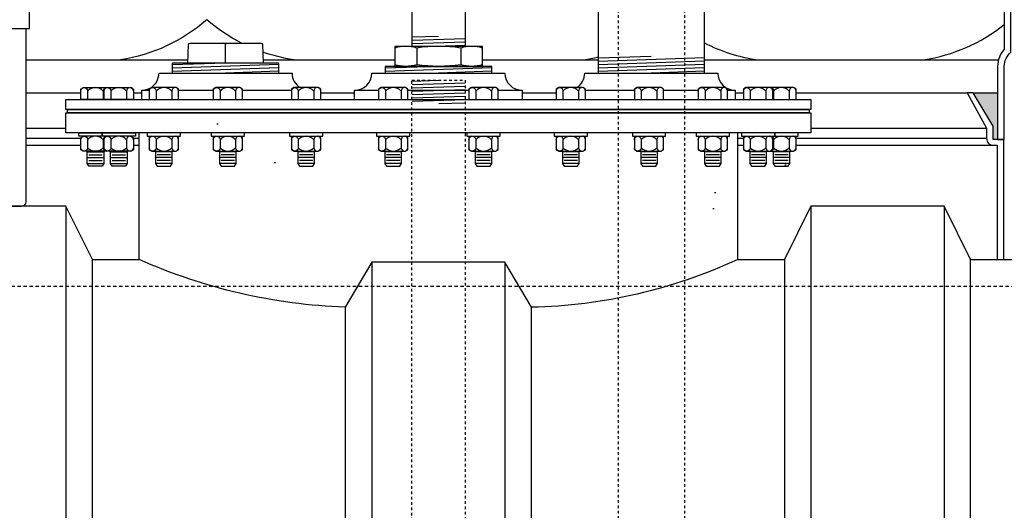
# Model space of a CAD drawing. Extents: x -169 to 6736, y -208 to 3022.
# Tile 110 of 256: x 1555 to 1592, y 342 to 361. Entities that reach past the tile are written whole.
import ezdxf

# ---------------------------------------------------------------- set-up
doc = ezdxf.new("R2010")
doc.units = 0
doc.header["$MEASUREMENT"] = 0
doc.header["$PDSIZE"] = 1
doc.linetypes.add('HIDDEN3', pattern=[0.1875, 0.125, -0.0625])
doc.linetypes.add('HIDDEN5', pattern=[0.05, 0.025, -0.025])
doc.layers.get('DEFPOINTS').update_dxf_attribs({"linetype": 'CONTINUOUS'})
for name, color, linetype in [('DIM', 3, 'CONTINUOUS'), ('FRP-COLLAR', 1, 'CONTINUOUS'), ('FRP-SUMP', 2, 'CONTINUOUS'), ('GALV-2-PIPE', 3, 'CONTINUOUS'), ('GALV-4-PIPE', 4, 'CONTINUOUS'), ('GALV-4-PLUG', 4, 'CONTINUOUS'), ('PEAGRAVEL-HATCH', 3, 'CONTINUOUS'), ('PROBE', 2, 'CONTINUOUS'), ('SUB-PUMP', 4, 'CONTINUOUS'), ('TANK-BUNG-OPENING-4', 3, 'CONTINUOUS'), ('TANK-MANWAY', 5, 'CONTINUOUS'), ('TANK-MANWAY-BOLT', 7, 'CONTINUOUS'), ('TANK-UST', 5, 'CONTINUOUS'), ('TANK-UST-RIB', 7, 'CONTINUOUS')]:
    doc.layers.add(name, color=color, linetype=linetype)
doc.styles.add('SIMPLEX', font='simplex')
doc.dimstyles.new('DIM64', dxfattribs={"dimscale": 64, "dimtxt": 0.09375, "dimasz": 0.09375, "dimexe": 0.0625, "dimexo": 0.0625, "dimgap": 0.046875, "dimtad": 1, "dimdec": 4, "dimzin": 3, "dimdsep": 46, "dimlunit": 4, "dimtxsty": 'SIMPLEX', "dimcen": 0, "dimclrd": 256, "dimclre": 256, "dimclrt": 256, "dimadec": 0, "dimazin": 0, "dimtfac": 1, "dimtdec": 4, "dimtmove": 0, "dimatfit": 3, "dimfxl": 1, "dimfrac": 2, "dimtolj": 1, "dimtzin": 0, "dimarcsym": 0})

# ---------------------------------------------------------------- blocks, each defined once
blk = doc.blocks.new('*D17')
at = {"layer": 'DEFPOINTS', "color": 0, "transparency": 16777216}
for p in [(1422.429, 414.289), (2052.154, 410.007), (1422.429, 136.516)]:
    blk.add_point(p, dxfattribs=at)
at = {"layer": 'DIM', "lineweight": -2, "transparency": 16777216}
for p, q in [((1422.429, 410.289), (1422.429, 132.516)), ((2052.154, 406.007), (2052.154, 132.516)), ((2046.154, 136.516), (1428.429, 136.516))]:
    blk.add_line(p, q, dxfattribs=at)
at = {"layer": 'DIM', "transparency": 16777216}
for points in [[(1428.429, 137.516), (1428.429, 135.516), (1422.429, 136.516)], [(2046.154, 137.516), (2046.154, 135.516), (2052.154, 136.516)]]:
    blk.add_solid(points, dxfattribs=at)
at = {"layer": 'DIM', "transparency": 16777216, "insert": (1737.291, 144.087), "char_height": 6, "attachment_point": 5, "style": 'SIMPLEX'}
blk.add_mtext('\\A1;52\'-5 3/4" (F.V. TANK SLAB)', dxfattribs=at)

msp = doc.modelspace()

# ---------------------------------------------------------------- hatches: boundary and pattern name
at = {"layer": 'FRP-SUMP'}
msp.add_hatch(color=256, dxfattribs=at).paths.add_polyline_path([(1591.66194, 357.76592), (1590.7477, 357.76592), (1591.4977, 356.51592), (1591.4977, 356.01592), (1591.6477, 356.01592), (1591.66194, 356.01592)])
at = {"layer": 'PEAGRAVEL-HATCH'}
h = msp.add_hatch(dxfattribs=at)
h.set_pattern_fill('AR-SAND', color=256, scale=7.5, style=0)
h.set_pattern_definition([(37.5, (1426.706, 353.116), (-0.47245, 14.4512), [0, -11.4, 0, -12.75, 0, -12.1875]), (7.5, (1426.706, 353.116), (13.2733, 21.166), [0, -6.15, 0, -10.275, 0, -3.9375]), (327.5, (1417.481, 353.116), (23.3561, 0.0424), [0, -3.75, 0, -13.5, 0, -17.625]), (317.5, (1417.48, 353.116), (22.546, 6.5826), [0, -1.875, 0, -8.85, 0, -10.125])])
edge = h.paths.add_edge_path()
edge.add_ellipse((1583.92734, 363.7842), major_axis=(0, -0.595), ratio=0.47920074, start_angle=180, end_angle=360, ccw=False)
edge.add_ellipse((1583.92734, 364.9742), major_axis=(0, -0.595), ratio=0.47920074, start_angle=180, end_angle=360)
edge.add_ellipse((1583.92734, 364.9742), major_axis=(0, -0.595), ratio=0.47920074, start_angle=0, end_angle=180)
edge.add_line((1583.92734, 365.5692), (1586.26369, 365.5692))
edge.add_line((1586.26369, 365.5692), (1586.26369, 369.85879))
edge.add_line((1586.26369, 369.85879), (1583.92734, 369.85879))
edge.add_ellipse((1583.92734, 370.10879), major_axis=(0, -0.25), ratio=0.47920074, start_angle=180, end_angle=360, ccw=False)
edge.add_ellipse((1583.92734, 370.60879), major_axis=(0, 0.25), ratio=0.47920074, start_angle=0, end_angle=180, ccw=False)
edge.add_line((1583.92734, 370.85879), (1586.26369, 370.85879))
edge.add_line((1586.26369, 370.85879), (1586.26369, 401.47312))
edge.add_line((1586.26369, 401.47312), (1511.51543, 414.00736))
edge.add_line((1511.51543, 414.00736), (1511.51543, 381.67021))
edge.add_line((1511.51543, 381.67021), (1501.44997, 382.06986))
edge.add_line((1501.44997, 382.06986), (1501.44997, 354.05357))
edge.add_line((1501.44997, 354.05357), (1586.26369, 353.11627))
edge.add_line((1586.26369, 353.11627), (1586.26369, 363.1892))
edge.add_line((1586.26369, 363.1892), (1583.8723, 363.1892))

# ---------------------------------------------------------------- linework, layer by layer
at = {"layer": 'FRP-COLLAR', "color": 7, "linetype": 'Continuous'}
for p, q in [((1555.15846, 357.76592), (1557.20892, 357.76592)), ((1559.18727, 357.76592), (1559.49849, 357.76592)), ((1566.22279, 357.76592), (1567.49849, 357.76592)), ((1573.79689, 357.76592), (1575.07256, 357.76592)), ((1581.79689, 357.76592), (1582.10811, 357.76592)), ((1584.08646, 357.76592), (1590.51116, 357.76592)), ((1555.15846, 356.45069), (1556.64769, 356.45069)), ((1584.64769, 356.45069), (1591.24769, 356.45069)), ((1557.20892, 356.05233), (1555.15846, 356.05233)), ((1559.39769, 356.05233), (1559.18727, 356.05233)), ((1582.10811, 356.05233), (1581.89769, 356.05233)), ((1591.24769, 356.05233), (1584.08646, 356.05233)), ((1555.15846, 355.80233), (1557.20892, 355.80233)), ((1559.18727, 355.80233), (1559.39769, 355.80233)), ((1581.89769, 355.80233), (1582.10811, 355.80233)), ((1584.08646, 355.80233), (1591.49769, 355.80233))]:
    msp.add_line(p, q, dxfattribs=at)
at = {"layer": 'FRP-COLLAR'}
msp.add_lwpolyline([(1591.89769, 351.51592), (1591.89769, 356.01592), (1591.64769, 356.01592), (1591.49769, 356.01592), (1591.49769, 356.51592), (1590.74769, 357.76592), (1590.51116, 357.76592), (1591.24769, 356.45069), (1591.24769, 356.05233, 0.41421356), (1591.49769, 355.80233), (1591.64769, 355.80233), (1591.64769, 351.51592)], format="xyb", close=True, dxfattribs=at)
at = {"layer": 'FRP-SUMP', "color": 7}
for p, q in [((1555.15846, 359.01592), (1561.23875, 359.01592)), ((1564.05666, 359.01592), (1569.009, 359.01592)), ((1572.309, 359.01592), (1576.6477, 359.01592)), ((1580.6477, 359.01592), (1591.69543, 359.01592))]:
    msp.add_line(p, q, dxfattribs=at)
at = {"layer": 'FRP-SUMP'}
msp.add_line((1590.7477, 357.76592), (1591.66194, 357.76592), dxfattribs=at)
msp.add_lwpolyline([(1591.91194, 356.01592), (1591.91194, 358.76592, -0.22167085), (1592.16194, 359.30211), (1592.16194, 377.72741, -0.22167085), (1591.91194, 378.2636), (1591.91194, 380.0136), (1591.66194, 380.0136), (1591.51194, 380.0136), (1591.51194, 380.5136), (1590.76194, 381.7636), (1590.52541, 381.7636), (1591.26194, 380.44837), (1591.26194, 380.05001, 0.41421356), (1591.51194, 379.80001), (1591.66194, 379.80001), (1591.66194, 378.2636, 0.18776323), (1591.91194, 377.62134), (1591.91194, 359.40818, 0.18776323), (1591.66194, 358.76592), (1591.66194, 356.01592), (1591.91194, 356.01592)], format="xyb", close=True, dxfattribs=at)
at = {"layer": 'FRP-SUMP', "color": 7}
for points in [[(1563.24616, 359.63967, -0.06171643), (1561.94922, 360.51592, -0.14349823), (1558.69922, 359.01592)], [(1580.6477, 359.6446, 0.08149294), (1582.61043, 359.01592)], [(1565.19922, 359.01592, -0.04679491), (1564.04484, 359.29949, -0.04679491)], [(1576.11043, 359.01592, 0.02150268), (1576.6477, 359.11945, 0.02150268)]]:
    msp.add_lwpolyline(points, format="xyb", dxfattribs=at)
msp.add_arc((1587.94465, 365.31142), 6.36447, 278.442948, 308.561095, dxfattribs=at)
at = {"layer": 'GALV-2-PIPE', "color": 7}
for p, q in [((1570.65262, 359.8921), (1569.65637, 359.85854)), ((1571.65387, 359.80075), (1569.65637, 359.73347)), ((1571.65387, 359.67568), (1569.65637, 359.6084)), ((1571.65387, 359.55061), (1570.554, 359.51357))]:
    msp.add_line(p, q, dxfattribs=at)
at = {"layer": 'GALV-2-PIPE', "color": 254, "linetype": 'Continuous'}
for p, q in [((1569.65637, 358.20744), (1570.65762, 358.24117)), ((1569.65637, 358.08237), (1571.65387, 358.14965)), ((1569.65637, 357.9573), (1571.65387, 358.02458)), ((1569.65637, 357.83223), (1571.65387, 357.89951)), ((1569.65637, 357.70716), (1571.65387, 357.77444)), ((1569.65637, 357.58209), (1571.65387, 357.64937)), ((1569.65637, 357.45702), (1571.65387, 357.5243)), ((1570.65933, 357.36573), (1571.65808, 357.39937))]:
    msp.add_line(p, q, dxfattribs=at)
at = {"layer": 'GALV-2-PIPE', "linetype": 'Continuous'}
msp.add_lwpolyline([(1571.65387, 360.92574), (1571.65387, 359.51523), (1569.65637, 359.51523), (1569.65637, 360.92574)], close=True, dxfattribs=at)
at = {"layer": 'GALV-2-PIPE', "color": 1, "linetype": 'HIDDEN5'}
msp.add_lwpolyline([(1571.65387, 234.51592), (1569.65387, 234.51592), (1569.65387, 358.24325), (1571.65387, 358.24325), (1571.65387, 234.51592)], dxfattribs=at)
at = {"layer": 'GALV-4-PIPE', "color": 7}
for p, q in [((1578.6477, 359.14127), (1576.6477, 359.07391)), ((1580.6477, 359.08357), (1576.6477, 358.94884)), ((1580.6477, 358.9585), (1576.6477, 358.82377)), ((1580.6477, 358.83343), (1576.6477, 358.6987)), ((1580.6477, 358.70836), (1576.6477, 358.57362)), ((1580.6477, 358.58329), (1578.6477, 358.51592))]:
    msp.add_line(p, q, dxfattribs=at)
at = {"layer": 'GALV-4-PIPE'}
msp.add_lwpolyline([(1576.6477, 378.27996), (1576.6477, 358.51595), (1580.6477, 358.51595), (1580.6477, 379.79733)], dxfattribs=at)
at = {"layer": 'GALV-4-PLUG', "color": 7, "linetype": 'Continuous'}
for p, q in [((1569.834, 359.45273), (1569.834, 358.82773)), ((1571.484, 359.45273), (1571.484, 358.82773))]:
    msp.add_line(p, q, dxfattribs=at)
at = {"layer": 'GALV-4-PLUG', "color": 7}
for p, q in [((1562.6477, 358.88967), (1560.6477, 358.8223)), ((1564.6477, 358.83245), (1560.6477, 358.69772)), ((1564.6477, 358.70787), (1560.6477, 358.57314)), ((1564.6477, 358.58329), (1562.6477, 358.51592)), ((1570.65188, 358.76523), (1568.65188, 358.69786)), ((1572.65188, 358.70801), (1568.65188, 358.57328)), ((1572.65188, 358.58343), (1570.64769, 358.51592))]:
    msp.add_line(p, q, dxfattribs=at)
at = {"layer": 'GALV-4-PLUG', "color": 4, "linetype": 'Continuous'}
msp.add_lwpolyline([(1561.23349, 358.88967), (1561.26224, 359.57977, -0.40206867), (1561.32469, 359.63967), (1563.97072, 359.63967, -0.40206867), (1564.03316, 359.57977), (1564.06192, 358.88967)], format="xyb", dxfattribs=at)
at = {"layer": 'GALV-4-PLUG', "color": 7, "linetype": 'Continuous'}
for points in [[(1562.6477, 358.88967), (1562.6477, 359.57717, 0.41421356), (1562.5852, 359.63967)], [(1562.6477, 358.88967), (1562.6477, 359.57717, -0.41421356), (1562.7102, 359.63967)], [(1572.309, 359.45273, 0.15151515), (1571.484, 359.45273, 0.07575758), (1569.834, 359.45273, 0.15151515), (1569.009, 359.45273)], [(1572.309, 358.82773, -0.15151515), (1571.484, 358.82773, -0.07575758), (1569.834, 358.82773, -0.15151515), (1569.009, 358.82773)]]:
    msp.add_lwpolyline(points, format="xyb", dxfattribs=at)
at = {"layer": 'GALV-4-PLUG', "color": 4, "linetype": 'Continuous'}
for points in [[(1569.009, 358.76523), (1572.309, 358.76523), (1572.309, 359.51523), (1569.009, 359.51523)], [(1572.65188, 358.51592), (1572.65188, 358.76523), (1568.65188, 358.76523), (1568.65188, 358.51592)]]:
    msp.add_lwpolyline(points, close=True, dxfattribs=at)
msp.add_lwpolyline([(1564.6477, 358.51592), (1564.6477, 358.85842, 0.41421356), (1564.61645, 358.88967), (1560.67895, 358.88967, 0.41421356), (1560.6477, 358.85842), (1560.6477, 358.51592)], format="xyb", close=True, dxfattribs=at)
at = {"layer": 'PROBE'}
msp.add_lwpolyline([(1555.28313, 361.08125), (1553.01228, 361.08125), (1553.01228, 360.19233), (1555.28313, 360.19233)], close=True, dxfattribs=at)
msp.add_lwpolyline([(1553.13694, 360.19233), (1553.13694, 353.6937, 0.41421356), (1553.31473, 353.51592), (1554.98068, 353.51592, 0.41421356), (1555.15846, 353.6937), (1555.15846, 360.19233)], format="xyb", dxfattribs=at)
at = {"layer": 'SUB-PUMP', "color": 1, "linetype": 'HIDDEN5'}
for p, q in [((1577.3977, 381.88816), (1577.3977, 260.51592)), ((1579.8977, 381.88816), (1579.8977, 260.51592))]:
    msp.add_line(p, q, dxfattribs=at)
at = {"layer": 'TANK-BUNG-OPENING-4', "linetype": 'Continuous'}
for p, q in [((1559.49849, 357.86672), (1559.78408, 357.86672)), ((1559.4985, 357.86672), (1559.78409, 357.86672)), ((1560.88408, 357.86672), (1562.18377, 357.86672)), ((1563.28377, 357.86672), (1565.12279, 357.86672)), ((1567.49849, 357.86672), (1568.40083, 357.86672)), ((1569.50083, 357.86672), (1571.79451, 357.86672)), ((1572.89451, 357.86672), (1573.79689, 357.86672)), ((1576.17256, 357.86672), (1578.01157, 357.86672)), ((1579.11157, 357.86672), (1580.41127, 357.86672)), ((1581.51127, 357.86672), (1581.79689, 357.86672)), ((1581.51128, 357.86672), (1581.7969, 357.86672))]:
    msp.add_line(p, q, dxfattribs=at)
for points in [[(1559.49849, 357.51592), (1559.49849, 357.86672, 0.41421356), (1560.14769, 358.51592), (1565.14769, 358.51592, 0.25818944), (1565.45198, 357.96592, 0.25818944)], [(1567.49849, 357.51592), (1567.49849, 357.86672, 0.41421356), (1568.14769, 358.51592), (1573.14769, 358.51592, 0.41421356), (1573.79689, 357.86672), (1573.79689, 357.51592)], [(1575.84339, 357.96592, 0.25818944), (1576.14769, 358.51592), (1581.14769, 358.51592, 0.41421356), (1581.79689, 357.86672), (1581.79689, 357.51592)]]:
    msp.add_lwpolyline(points, format="xyb", dxfattribs=at)
at = {"layer": 'TANK-MANWAY', "linetype": 'Continuous'}
msp.add_line((1559.39769, 351.51592), (1559.39769, 356.26592), dxfattribs=at)
for points in [[(1556.64769, 357.14092), (1556.64769, 357.51592), (1584.64769, 357.51592), (1584.64769, 357.14092)], [(1556.71019, 357.01592), (1556.71019, 357.14092), (1584.58519, 357.14092), (1584.58519, 357.01592)], [(1556.64769, 356.26592), (1556.64769, 357.01592), (1584.64769, 357.01592), (1584.64769, 356.26592)]]:
    msp.add_lwpolyline(points, close=True, dxfattribs=at)
msp.add_lwpolyline([(1581.89769, 351.51592), (1581.89769, 356.26592)], dxfattribs=at)
at = {"layer": 'TANK-MANWAY-BOLT', "linetype": 'Continuous'}
for p, q in [((1557.44642, 355.55719), (1558.07142, 355.55719)), ((1557.44642, 355.34068), (1558.07142, 355.34068)), ((1557.50892, 355.44893), (1558.00892, 355.44893)), ((1557.50892, 355.23243), (1558.00892, 355.23243)), ((1558.32477, 355.55719), (1558.94977, 355.55719)), ((1558.32477, 355.34068), (1558.94977, 355.34068)), ((1558.38727, 355.44893), (1558.88727, 355.44893)), ((1558.38727, 355.23243), (1558.88727, 355.23243)), ((1560.64658, 355.55719), (1560.02158, 355.55719)), ((1560.64658, 355.34068), (1560.02158, 355.34068)), ((1560.58408, 355.44893), (1560.08408, 355.44893)), ((1560.58408, 355.23243), (1560.08408, 355.23243)), ((1563.04627, 355.55719), (1562.42127, 355.55719)), ((1563.04627, 355.34068), (1562.42127, 355.34068)), ((1562.98377, 355.44893), (1562.48377, 355.44893)), ((1562.98377, 355.23243), (1562.48377, 355.23243)), ((1565.98529, 355.55719), (1565.36029, 355.55719)), ((1565.98529, 355.34068), (1565.36029, 355.34068)), ((1565.92279, 355.44893), (1565.42279, 355.44893)), ((1565.92279, 355.23243), (1565.42279, 355.23243)), ((1569.26333, 355.55719), (1568.63833, 355.55719)), ((1569.26333, 355.34068), (1568.63833, 355.34068)), ((1569.20083, 355.44893), (1568.70083, 355.44893)), ((1569.20083, 355.23243), (1568.70083, 355.23243)), ((1572.65701, 355.55719), (1572.03201, 355.55719)), ((1572.65701, 355.34068), (1572.03201, 355.34068)), ((1572.59451, 355.44893), (1572.09451, 355.44893)), ((1572.59451, 355.23243), (1572.09451, 355.23243)), ((1575.93506, 355.55719), (1575.31006, 355.55719)), ((1575.93506, 355.34068), (1575.31006, 355.34068)), ((1575.87256, 355.44893), (1575.37256, 355.44893)), ((1575.87256, 355.23243), (1575.37256, 355.23243)), ((1578.87407, 355.55719), (1578.24907, 355.55719)), ((1578.87407, 355.34068), (1578.24907, 355.34068)), ((1578.81157, 355.44893), (1578.31157, 355.44893)), ((1578.81157, 355.23243), (1578.31157, 355.23243)), ((1581.27377, 355.55719), (1580.64877, 355.55719)), ((1581.27377, 355.34068), (1580.64877, 355.34068)), ((1581.21127, 355.44893), (1580.71127, 355.44893)), ((1581.21127, 355.23243), (1580.71127, 355.23243)), ((1582.97061, 355.55719), (1582.34561, 355.55719)), ((1582.97061, 355.34068), (1582.34561, 355.34068)), ((1582.90811, 355.44893), (1582.40811, 355.44893)), ((1582.90811, 355.23243), (1582.40811, 355.23243)), ((1583.84896, 355.55719), (1583.22396, 355.55719)), ((1583.84896, 355.34068), (1583.22396, 355.34068)), ((1583.78646, 355.44893), (1583.28646, 355.44893)), ((1583.78646, 355.23243), (1583.28646, 355.23243)), ((1557.44642, 355.12417), (1558.07142, 355.12417)), ((1558.32477, 355.12417), (1558.94977, 355.12417)), ((1560.64658, 355.12417), (1560.02158, 355.12417)), ((1563.04627, 355.12417), (1562.42127, 355.12417)), ((1565.98529, 355.12417), (1565.36029, 355.12417)), ((1569.26333, 355.12417), (1568.63833, 355.12417)), ((1572.65701, 355.12417), (1572.03201, 355.12417)), ((1575.93506, 355.12417), (1575.31006, 355.12417)), ((1578.87407, 355.12417), (1578.24907, 355.12417)), ((1581.27377, 355.12417), (1580.64877, 355.12417)), ((1582.97061, 355.12417), (1582.34561, 355.12417)), ((1583.84896, 355.12417), (1583.22396, 355.12417))]:
    msp.add_line(p, q, dxfattribs=at)
for points in [[(1558.08727, 357.51592), (1557.20892, 357.51592), (1557.20892, 357.91177), (1557.30271, 357.96592), (1558.21512, 357.96592)], [(1583.20811, 357.51592), (1584.08646, 357.51592), (1584.08646, 357.91177), (1583.99266, 357.96592), (1583.08025, 357.96592)], [(1558.21512, 355.58092), (1557.30271, 355.58092), (1557.20892, 355.63507), (1557.20892, 356.08677), (1557.30271, 356.14092)], [(1559.09347, 356.14092), (1559.18727, 356.08677), (1559.18727, 355.63507), (1559.09347, 355.58092), (1558.18106, 355.58092), (1558.08727, 355.63507), (1558.08727, 356.08677), (1558.18106, 356.14092)], [(1559.87787, 356.14092), (1559.78408, 356.08677), (1559.78408, 355.63507), (1559.87787, 355.58092), (1560.79028, 355.58092), (1560.88408, 355.63507), (1560.88408, 356.08677), (1560.79028, 356.14092)], [(1562.27757, 356.14092), (1562.18377, 356.08677), (1562.18377, 355.63507), (1562.27757, 355.58092), (1563.18998, 355.58092), (1563.28377, 355.63507), (1563.28377, 356.08677), (1563.18998, 356.14092)], [(1565.21658, 356.14092), (1565.12279, 356.08677), (1565.12279, 355.63507), (1565.21658, 355.58092), (1566.12899, 355.58092), (1566.22279, 355.63507), (1566.22279, 356.08677), (1566.12899, 356.14092)], [(1568.49462, 356.14092), (1568.40083, 356.08677), (1568.40083, 355.63507), (1568.49462, 355.58092), (1569.40704, 355.58092), (1569.50083, 355.63507), (1569.50083, 356.08677), (1569.40704, 356.14092)], [(1571.88831, 356.14092), (1571.79451, 356.08677), (1571.79451, 355.63507), (1571.88831, 355.58092), (1572.80072, 355.58092), (1572.89451, 355.63507), (1572.89451, 356.08677), (1572.80072, 356.14092)], [(1575.16635, 356.14092), (1575.07256, 356.08677), (1575.07256, 355.63507), (1575.16635, 355.58092), (1576.07876, 355.58092), (1576.17256, 355.63507), (1576.17256, 356.08677), (1576.07876, 356.14092)], [(1578.10536, 356.14092), (1578.01157, 356.08677), (1578.01157, 355.63507), (1578.10536, 355.58092), (1579.01778, 355.58092), (1579.11157, 355.63507), (1579.11157, 356.08677), (1579.01778, 356.14092)], [(1580.50506, 356.14092), (1580.41127, 356.08677), (1580.41127, 355.63507), (1580.50506, 355.58092), (1581.41747, 355.58092), (1581.51127, 355.63507), (1581.51127, 356.08677), (1581.41747, 356.14092)], [(1582.2019, 356.14092), (1582.10811, 356.08677), (1582.10811, 355.63507), (1582.2019, 355.58092), (1583.11431, 355.58092), (1583.20811, 355.63507), (1583.20811, 356.08677), (1583.11431, 356.14092)], [(1583.08025, 355.58092), (1583.99266, 355.58092), (1584.08646, 355.63507), (1584.08646, 356.08677), (1583.99266, 356.14092)], [(1558.07142, 355.58092), (1558.07142, 355.12417), (1558.00892, 355.01592), (1557.50892, 355.01592), (1557.44642, 355.12417), (1557.44642, 355.58092)], [(1558.94977, 355.58092), (1558.94977, 355.12417), (1558.88727, 355.01592), (1558.38727, 355.01592), (1558.32477, 355.12417), (1558.32477, 355.58092)], [(1560.02158, 355.58092), (1560.02158, 355.12417), (1560.08408, 355.01592), (1560.58408, 355.01592), (1560.64658, 355.12417), (1560.64658, 355.58092)], [(1562.42127, 355.58092), (1562.42127, 355.12417), (1562.48377, 355.01592), (1562.98377, 355.01592), (1563.04627, 355.12417), (1563.04627, 355.58092)], [(1565.36029, 355.58092), (1565.36029, 355.12417), (1565.42279, 355.01592), (1565.92279, 355.01592), (1565.98529, 355.12417), (1565.98529, 355.58092)], [(1568.63833, 355.58092), (1568.63833, 355.12417), (1568.70083, 355.01592), (1569.20083, 355.01592), (1569.26333, 355.12417), (1569.26333, 355.58092)], [(1572.03201, 355.58092), (1572.03201, 355.12417), (1572.09451, 355.01592), (1572.59451, 355.01592), (1572.65701, 355.12417), (1572.65701, 355.58092)], [(1575.31006, 355.58092), (1575.31006, 355.12417), (1575.37256, 355.01592), (1575.87256, 355.01592), (1575.93506, 355.12417), (1575.93506, 355.58092)], [(1578.24907, 355.58092), (1578.24907, 355.12417), (1578.31157, 355.01592), (1578.81157, 355.01592), (1578.87407, 355.12417), (1578.87407, 355.58092)], [(1580.64877, 355.58092), (1580.64877, 355.12417), (1580.71127, 355.01592), (1581.21127, 355.01592), (1581.27377, 355.12417), (1581.27377, 355.58092)], [(1582.34561, 355.58092), (1582.34561, 355.12417), (1582.40811, 355.01592), (1582.90811, 355.01592), (1582.97061, 355.12417), (1582.97061, 355.58092)], [(1583.22396, 355.58092), (1583.22396, 355.12417), (1583.28646, 355.01592), (1583.78646, 355.01592), (1583.84896, 355.12417), (1583.84896, 355.58092)]]:
    msp.add_lwpolyline(points, dxfattribs=at)
for points in [[(1557.20892, 357.83779, -1), (1557.46517, 357.83779), (1557.46517, 357.51592)], [(1558.18106, 357.96592, 0.41482767), (1558.05267, 357.83779), (1558.05267, 357.51592)], [(1558.08727, 357.83779, -1), (1558.34352, 357.83779), (1558.34352, 357.51592)], [(1559.18727, 357.83779, 1), (1558.93102, 357.83779), (1558.93102, 357.51592)], [(1559.78408, 357.83779, -1), (1560.04033, 357.83779), (1560.04033, 357.51592)], [(1560.88408, 357.83779, 1), (1560.62783, 357.83779), (1560.62783, 357.51592)], [(1562.18377, 357.83779, -1), (1562.44002, 357.83779), (1562.44002, 357.51592)], [(1563.28377, 357.83779, 1), (1563.02752, 357.83779), (1563.02752, 357.51592)], [(1565.12279, 357.83779, -1), (1565.37904, 357.83779), (1565.37904, 357.51592)], [(1566.22279, 357.83779, 1), (1565.96654, 357.83779), (1565.96654, 357.51592)], [(1568.40083, 357.83779, -1), (1568.65708, 357.83779), (1568.65708, 357.51592)], [(1569.50083, 357.83779, 1), (1569.24458, 357.83779), (1569.24458, 357.51592)], [(1571.79451, 357.83779, -1), (1572.05076, 357.83779), (1572.05076, 357.51592)], [(1572.89451, 357.83779, 1), (1572.63826, 357.83779), (1572.63826, 357.51592)], [(1575.07256, 357.83779, -1), (1575.32881, 357.83779), (1575.32881, 357.51592)], [(1576.17256, 357.83779, 1), (1575.91631, 357.83779), (1575.91631, 357.51592)], [(1578.01157, 357.83779, -1), (1578.26782, 357.83779), (1578.26782, 357.51592)], [(1579.11157, 357.83779, 1), (1578.85532, 357.83779), (1578.85532, 357.51592)], [(1580.41126, 357.83779, -1), (1580.66752, 357.83779), (1580.66752, 357.51592)], [(1581.51127, 357.83779, 1), (1581.25501, 357.83779), (1581.25501, 357.51592)], [(1582.1081, 357.83779, -1), (1582.36436, 357.83779), (1582.36436, 357.51592)], [(1583.20811, 357.83779, 1), (1582.95185, 357.83779), (1582.95185, 357.51592)], [(1583.11431, 357.96592, -0.41482767), (1583.24271, 357.83779), (1583.24271, 357.51592)], [(1584.08646, 357.83779, 1), (1583.8302, 357.83779), (1583.8302, 357.51592)], [(1557.20892, 356.01279, -1), (1557.46517, 356.01279), (1557.46517, 355.70905, -1), (1557.20892, 355.70905)], [(1558.18106, 356.14092, 0.41482858), (1558.05267, 356.01279), (1558.05267, 355.70905, 0.41482819), (1558.18106, 355.58092, 0.41482819)], [(1558.08727, 356.01279, -1), (1558.34352, 356.01279), (1558.34352, 355.70905, -1), (1558.08727, 355.70905)], [(1559.18727, 356.01279, 1), (1558.93102, 356.01279), (1558.93102, 355.70905, 1), (1559.18727, 355.70905)], [(1559.78408, 356.01279, -1), (1560.04033, 356.01279), (1560.04033, 355.70905, -1), (1559.78408, 355.70905)], [(1560.88408, 356.01279, 1), (1560.62783, 356.01279), (1560.62783, 355.70905, 1), (1560.88408, 355.70905)], [(1562.18377, 356.01279, -1), (1562.44002, 356.01279), (1562.44002, 355.70905, -1), (1562.18377, 355.70905)], [(1563.28377, 356.01279, 1), (1563.02752, 356.01279), (1563.02752, 355.70905, 1), (1563.28377, 355.70905)], [(1565.12279, 356.01279, -1), (1565.37904, 356.01279), (1565.37904, 355.70905, -1), (1565.12279, 355.70905)], [(1566.22279, 356.01279, 1), (1565.96654, 356.01279), (1565.96654, 355.70905, 1), (1566.22279, 355.70905)], [(1568.40083, 356.01279, -1), (1568.65708, 356.01279), (1568.65708, 355.70905, -1), (1568.40083, 355.70905)], [(1569.50083, 356.01279, 1), (1569.24458, 356.01279), (1569.24458, 355.70905, 1), (1569.50083, 355.70905)], [(1571.79451, 356.01279, -1), (1572.05076, 356.01279), (1572.05076, 355.70905, -1), (1571.79451, 355.70905)], [(1572.89451, 356.01279, 1), (1572.63826, 356.01279), (1572.63826, 355.70905, 1), (1572.89451, 355.70905)], [(1575.07256, 356.01279, -1), (1575.32881, 356.01279), (1575.32881, 355.70905, -1), (1575.07256, 355.70905)], [(1576.17256, 356.01279, 1), (1575.91631, 356.01279), (1575.91631, 355.70905, 1), (1576.17256, 355.70905)], [(1578.01157, 356.01279, -1), (1578.26782, 356.01279), (1578.26782, 355.70905, -1), (1578.01157, 355.70905)], [(1579.11157, 356.01279, 1), (1578.85532, 356.01279), (1578.85532, 355.70905, 1), (1579.11157, 355.70905)], [(1580.41127, 356.01279, -1), (1580.66752, 356.01279), (1580.66752, 355.70905, -1), (1580.41127, 355.70905)], [(1581.51127, 356.01279, 1), (1581.25501, 356.01279), (1581.25501, 355.70905, 1), (1581.51127, 355.70905)], [(1582.10811, 356.01279, -1), (1582.36436, 356.01279), (1582.36436, 355.70905, -1), (1582.10811, 355.70905)], [(1583.20811, 356.01279, 1), (1582.95185, 356.01279), (1582.95185, 355.70905, 1), (1583.20811, 355.70905)], [(1583.11431, 356.14092, -0.41482858), (1583.24271, 356.01279), (1583.24271, 355.70905, -0.41482819), (1583.11431, 355.58092, -0.41482819)], [(1584.08646, 356.01279, 1), (1583.8302, 356.01279), (1583.8302, 355.70905, 1), (1584.08646, 355.70905)]]:
    msp.add_lwpolyline(points, format="xyb", dxfattribs=at)
for points in [[(1559.18727, 357.91177), (1559.18727, 357.51592), (1558.08727, 357.51592), (1558.08727, 357.91177), (1558.18106, 357.96592), (1559.09347, 357.96592)], [(1559.78408, 357.91177), (1559.78408, 357.51592), (1560.88408, 357.51592), (1560.88408, 357.91177), (1560.79028, 357.96592), (1559.87787, 357.96592)], [(1562.18377, 357.91177), (1562.18377, 357.51592), (1563.28377, 357.51592), (1563.28377, 357.91177), (1563.18998, 357.96592), (1562.27757, 357.96592)], [(1565.12279, 357.91177), (1565.12279, 357.51592), (1566.22279, 357.51592), (1566.22279, 357.91177), (1566.12899, 357.96592), (1565.21658, 357.96592)], [(1568.40083, 357.91177), (1568.40083, 357.51592), (1569.50083, 357.51592), (1569.50083, 357.91177), (1569.40704, 357.96592), (1568.49462, 357.96592)], [(1571.79451, 357.91177), (1571.79451, 357.51592), (1572.89451, 357.51592), (1572.89451, 357.91177), (1572.80072, 357.96592), (1571.88831, 357.96592)], [(1575.07256, 357.91177), (1575.07256, 357.51592), (1576.17256, 357.51592), (1576.17256, 357.91177), (1576.07876, 357.96592), (1575.16635, 357.96592)], [(1578.01157, 357.91177), (1578.01157, 357.51592), (1579.11157, 357.51592), (1579.11157, 357.91177), (1579.01778, 357.96592), (1578.10536, 357.96592)], [(1580.41127, 357.91177), (1580.41127, 357.51592), (1581.51127, 357.51592), (1581.51127, 357.91177), (1581.41747, 357.96592), (1580.50506, 357.96592)], [(1582.10811, 357.91177), (1582.10811, 357.51592), (1583.20811, 357.51592), (1583.20811, 357.91177), (1583.11431, 357.96592), (1582.2019, 357.96592)], [(1558.01227, 356.26592), (1558.01227, 356.14092), (1557.13392, 356.14092), (1557.13392, 356.26592)], [(1559.26227, 356.26592), (1559.26227, 356.14092), (1558.01227, 356.14092), (1558.01227, 356.26592)], [(1559.70908, 356.26592), (1559.70908, 356.14092), (1560.95908, 356.14092), (1560.95908, 356.26592)], [(1562.10877, 356.26592), (1562.10877, 356.14092), (1563.35877, 356.14092), (1563.35877, 356.26592)], [(1565.04779, 356.26592), (1565.04779, 356.14092), (1566.29779, 356.14092), (1566.29779, 356.26592)], [(1568.32583, 356.26592), (1568.32583, 356.14092), (1569.57583, 356.14092), (1569.57583, 356.26592)], [(1571.71951, 356.26592), (1571.71951, 356.14092), (1572.96951, 356.14092), (1572.96951, 356.26592)], [(1574.99756, 356.26592), (1574.99756, 356.14092), (1576.24756, 356.14092), (1576.24756, 356.26592)], [(1577.93657, 356.26592), (1577.93657, 356.14092), (1579.18657, 356.14092), (1579.18657, 356.26592)], [(1580.33627, 356.26592), (1580.33627, 356.14092), (1581.58627, 356.14092), (1581.58627, 356.26592)], [(1582.03311, 356.26592), (1582.03311, 356.14092), (1583.28311, 356.14092), (1583.28311, 356.26592)], [(1583.28311, 356.26592), (1583.28311, 356.14092), (1584.16146, 356.14092), (1584.16146, 356.26592)]]:
    msp.add_lwpolyline(points, close=True, dxfattribs=at)
for centre, start, end in [((1557.75892, 357.56512), 42.86912, 137.130877), ((1558.63727, 357.56512), 42.86912, 137.130877), ((1560.33408, 357.56512), 42.869123, 137.13088), ((1562.73377, 357.56512), 42.869123, 137.13088), ((1565.67279, 357.56512), 42.869123, 137.13088), ((1568.95083, 357.56512), 42.869123, 137.13088), ((1572.34451, 357.56512), 42.869123, 137.13088), ((1575.62256, 357.56512), 42.869123, 137.13088), ((1578.56157, 357.56512), 42.869123, 137.13088), ((1580.96127, 357.56512), 42.869123, 137.13088), ((1582.65811, 357.56512), 42.869123, 137.13088), ((1583.53646, 357.56512), 42.869123, 137.13088), ((1557.75892, 355.74012), 42.86912, 137.130877), ((1558.63727, 355.74012), 42.86912, 137.130877), ((1560.33408, 355.74012), 42.869123, 137.13088), ((1562.73377, 355.74012), 42.869123, 137.13088), ((1565.67279, 355.74012), 42.869123, 137.13088), ((1568.95083, 355.74012), 42.869123, 137.13088), ((1572.34451, 355.74012), 42.869123, 137.13088), ((1575.62256, 355.74012), 42.869123, 137.13088), ((1578.56157, 355.74012), 42.869123, 137.13088), ((1580.96127, 355.74012), 42.869123, 137.13088), ((1582.65811, 355.74012), 42.869123, 137.13088), ((1583.53646, 355.74012), 42.869123, 137.13088), ((1557.75892, 355.98172), 222.86912, 317.13088), ((1558.63727, 355.98172), 222.86912, 317.13088), ((1560.33408, 355.98172), 222.86912, 317.13088), ((1562.73377, 355.98172), 222.86912, 317.13088), ((1565.67279, 355.98172), 222.86912, 317.13088), ((1568.95083, 355.98172), 222.86912, 317.13088), ((1572.34451, 355.98172), 222.86912, 317.13088), ((1575.62256, 355.98172), 222.86912, 317.13088), ((1578.56157, 355.98172), 222.86912, 317.13088), ((1580.96127, 355.98172), 222.86912, 317.13088), ((1582.65811, 355.98172), 222.86912, 317.13088), ((1583.53646, 355.98172), 222.86912, 317.13088)]:
    msp.add_arc(centre, 0.4008, start, end, dxfattribs=at)
at = {"layer": 'TANK-UST'}
for p, q in [((1557.64769, 351.51592), (1559.39769, 351.51592)), ((1581.89769, 351.51592), (1583.64769, 351.51592)), ((1590.64769, 351.51592), (1600.14769, 351.51592))]:
    msp.add_line(p, q, dxfattribs=at)
at = {"layer": 'TANK-UST', "color": 5, "linetype": 'Continuous'}
for points in [[(1567.14769, 349.72364, -0.09495249), (1559.39769, 351.51592)], [(1581.89769, 351.51592, -0.10278007), (1574.14769, 349.72364)]]:
    msp.add_lwpolyline(points, format="xyb", dxfattribs=at)
at = {"layer": 'TANK-UST', "color": 2, "linetype": 'HIDDEN3'}
msp.add_lwpolyline([(1677.1452, 230.51592), (1632.93813, 230.51592), (1631.43813, 231.51592), (1625.43813, 231.51592), (1623.93813, 230.51592), (1583.14769, 230.51592), (1581.64769, 231.51592), (1559.64769, 231.51592), (1558.14769, 230.51592), (1534.12834, 230.51592), (1529.63514, 230.51592, -0.9539575), (1529.63514, 350.51592), (1534.12834, 350.51592), (1759.12834, 350.51592)], format="xyb", dxfattribs=at)
at = {"layer": 'TANK-UST-RIB', "color": 7}
for p, q in [((1556.64769, 353.51592), (1556.64769, 227.51592)), ((1584.64769, 353.51592), (1584.64769, 227.51592)), ((1589.64769, 353.51592), (1589.64769, 227.51592)), ((1568.14769, 351.41114), (1568.14769, 227.51592)), ((1573.14769, 351.41114), (1573.14769, 227.51592))]:
    msp.add_line(p, q, dxfattribs=at)
at = {"layer": 'TANK-UST-RIB', "color": 5}
for points in [[(1551.64769, 227.51592), (1556.64769, 227.51592), (1557.64769, 229.51592), (1557.64769, 351.51592), (1556.64769, 353.51592), (1551.64769, 353.51592), (1550.64769, 351.51592), (1550.64769, 229.51592)], [(1584.64769, 227.51592), (1589.64769, 227.51592), (1590.64769, 229.51592), (1590.64769, 351.51592), (1589.64769, 353.51592), (1584.64769, 353.51592), (1583.64769, 351.51592), (1583.64769, 229.51592)], [(1568.14769, 227.51592), (1573.14769, 227.51592), (1574.14769, 229.51592), (1574.14769, 349.72364), (1573.14769, 351.41114), (1568.14769, 351.41114), (1567.14769, 349.72364), (1567.14769, 229.51592)]]:
    msp.add_lwpolyline(points, close=True, dxfattribs=at)

# ---------------------------------------------------------------- dimensions: what is measured, and where the dimension line sits
at = {"layer": 'DIM'}
dim = msp.add_linear_dim(base=(1422.42894, 136.51592), p1=(2052.15406, 410.00736), p2=(1422.42894, 414.28861), angle=180, text='<> (F.V. TANK SLAB)', dimstyle='DIM64', dxfattribs=at)
dim.commit()
dim.dimension.update_dxf_attribs({"geometry": '*D17', "text_midpoint": (1737.2915, 144.08735)})

doc.saveas('drawing.dxf')
